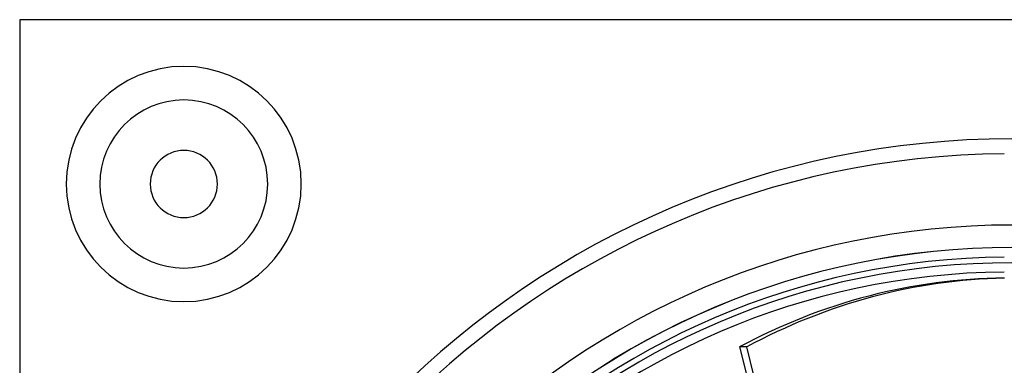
# Model space of a CAD drawing. Header units: millimetres. Extents: x -133 to 133, y -133 to 133.
# Tile 4 of 11: x -133 to -1, y 87 to 133. Entities that reach past the tile are written whole.
import ezdxf

# ---------------------------------------------------------------- set-up
doc = ezdxf.new("R2010")
doc.units = ezdxf.units.MM
doc.layers.add('HIDDEN', color=7, linetype='Continuous')
doc.layers.add('THICK', color=7, linetype='Continuous')

msp = doc.modelspace()

# ---------------------------------------------------------------- linework, layer by layer
at = {"layer": 'HIDDEN'}
msp.add_line((-133, 133), (-133, 133), dxfattribs=at)
for centre, radius, start, end in [((-111, 111), 15.75, 90, 270), ((-111, 111), 15.75, 270, 90), ((-111, 111), 11.25, 90, 270), ((-111, 111), 11.25, 270, 90), ((0, 0), 105.5, 90, 180), ((0, 0), 102.5, 90, 180), ((0, 0), 102.49, 0, 180), ((0, 0), 100.45, 0, 180)]:
    msp.add_arc(centre, radius, start, end, dxfattribs=at)
at = {"layer": 'THICK'}
for p, q in [((133, 133), (-133, 133)), ((-133, 133), (-133, -133)), ((-36.49, 89.18), (-33.77, 78.43)), ((-35.54, 89.18), (-36.49, 89.18)), ((-32.91, 78.79), (-35.54, 89.18))]:
    msp.add_line(p, q, dxfattribs=at)
for centre, radius, start, end in [((-111, 111), 15.75, 90, 270), ((-111, 111), 15.75, 270, 90), ((-111, 111), 11.25, 90, 270), ((-111, 111), 11.25, 270, 90), ((0, 0), 117.05, 90, 180), ((-111, 111), 4.5, 0, 180), ((0, 0), 115.05, 90.498, 179.502), ((-111, 111), 4.5, 180, 0), ((0, 0), 101.22, 90.5661, 179.4339), ((0, 0), 99.22, 90.5775, 179.4225)]:
    msp.add_arc(centre, radius, start, end, dxfattribs=at)
for centre, major_axis, start_param, end_param in [((-0.47, 0), (0, -98.4), -3.135433, -2.70526), ((0.48, 0), (0, 98.4), 0.01731, 0.436332)]:
    msp.add_ellipse(centre, major_axis=major_axis, ratio=0.866025, start_param=start_param, end_param=end_param, dxfattribs=at)

doc.saveas('drawing.dxf')
